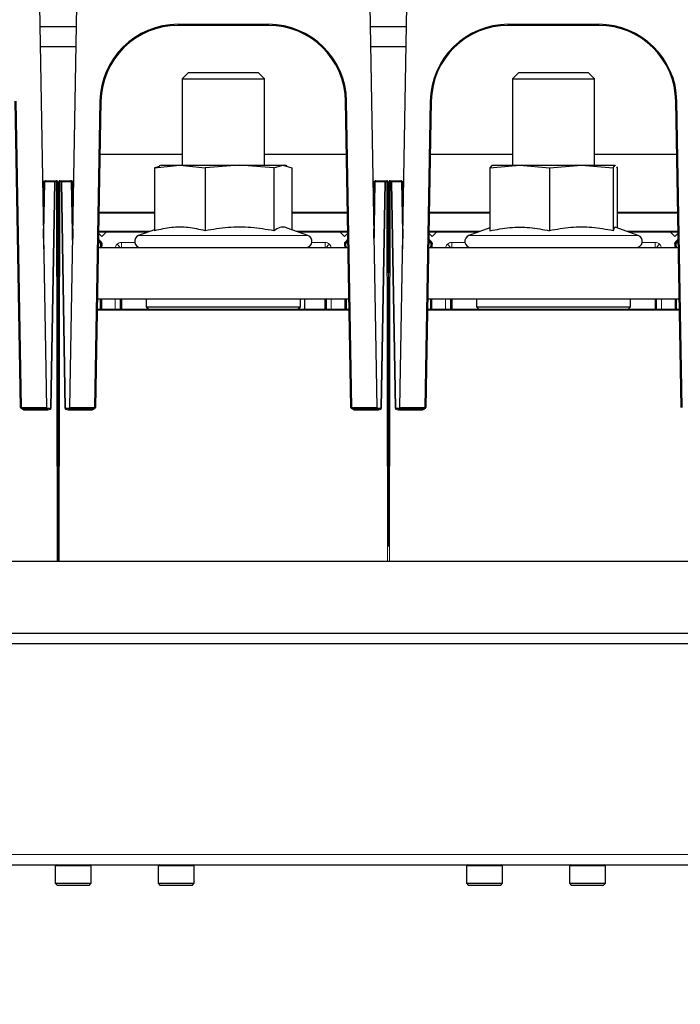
# Paper-space layout 'Blatt5' of a CAD drawing. Header units: millimetres. Extents: x 5 to 418, y 2 to 292.
# Tile 13 of 18: x 247 to 311, y 105 to 201. Entities that reach past the tile are written whole.
import ezdxf

# ---------------------------------------------------------------- set-up
doc = ezdxf.new("R2010")
doc.units = ezdxf.units.MM
doc.layers.add('SLD-0', color=7, linetype='Continuous')
doc.styles.add('SLDTEXTSTYLE0', font='TXT', dxfattribs={"width": 0.605})
doc.dimstyles.new('SLDDIMSTYLE3', dxfattribs={"dimtxt": 3.5, "dimasz": 3.302, "dimexe": 0, "dimexo": 0.0625, "dimgap": 0.875, "dimtad": 1, "dimlfac": 2, "dimrnd": 1e-09, "dimzin": 12, "dimdsep": 46, "dimtxsty": 'SLDTEXTSTYLE0', "dimsah": 1, "dimcen": 0.09, "dimadec": 0, "dimazin": 3, "dimtfac": 1, "dimtmove": 0, "dimatfit": 0, "dimfxl": 1, "dimfrac": 2, "dimtolj": 1, "dimtzin": 12, "dimarcsym": 0})
doc.dimstyles.new('SLDDIMSTYLE4', dxfattribs={"dimtxt": 3.5, "dimasz": 3.302, "dimexe": 0, "dimexo": 0.0625, "dimgap": 0.875, "dimtad": 1, "dimlfac": 2, "dimrnd": 1e-09, "dimzin": 12, "dimdsep": 46, "dimtxsty": 'SLDTEXTSTYLE0', "dimsah": 1, "dimcen": 0.09, "dimadec": 0, "dimazin": 3, "dimtfac": 1, "dimtofl": 0, "dimtmove": 0, "dimatfit": 3, "dimfxl": 1, "dimfrac": 2, "dimtolj": 1, "dimtzin": 12, "dimarcsym": 0})

# ---------------------------------------------------------------- blocks, each defined once
blk = doc.blocks.new('_D_29')
at = {"layer": 'SLD-0', "color": 7}
for p, q in [((75.755, 257.13), (75.755, 266.85)), ((358.755, 163.88), (358.755, 266.85)), ((75.755, 265.85), (358.755, 265.85)), ((75.755, 163.88), (75.755, 254.13))]:
    blk.add_line(p, q, dxfattribs=at)
for points in [[(75.755, 265.85), (79.057, 265.342), (79.057, 266.358)], [(358.755, 265.85), (355.453, 266.358), (355.453, 265.342)]]:
    blk.add_solid(points, dxfattribs=at)
at = {"layer": 'SLD-0', "color": 7, "insert": (213.244, 270.362), "char_height": 3.5, "attachment_point": 1, "style": 'SLDTEXTSTYLE0'}
blk.add_mtext('566', dxfattribs=at)
blk = doc.blocks.new('_D_32')
at = {"layer": 'SLD-0', "color": 7}
for p, q in [((224.755, 123.63), (224.755, 96.38)), ((232.255, 123.63), (232.255, 96.38)), ((224.755, 97.38), (218.405, 97.38)), ((224.755, 97.38), (232.255, 97.38)), ((232.255, 97.38), (253.957, 97.38))]:
    blk.add_line(p, q, dxfattribs=at)
for points in [[(224.755, 97.38), (221.453, 97.888), (221.453, 96.872)], [(232.255, 97.38), (235.557, 96.872), (235.557, 97.888)]]:
    blk.add_solid(points, dxfattribs=at)
at = {"layer": 'SLD-0', "color": 7, "char_height": 3.5, "attachment_point": 1, "style": 'SLDTEXTSTYLE0'}
for s, insert in [('D=', (237.227, 101.901)), ('%%c', (243.507, 101.892)), ('15', (248.61, 101.901))]:
    blk.add_mtext(s, dxfattribs=dict(at, insert=insert))

psp = doc.layouts.new('Blatt5')

# ---------------------------------------------------------------- linework, layer by layer
at = {"color": 7, "linetype": 'Continuous', "lineweight": 25}
for p, q in [((248.9565, 201.8817), (249.6382, 162.8282)), ((251.9055, 162.8282), (252.5872, 201.8817)), ((281.0906, 201.8817), (281.7723, 162.8282)), ((284.0297, 162.8282), (284.7114, 201.8817)), ((248.9914, 199.88), (252.5523, 199.88)), ((271.2361, 199.98), (262.4417, 199.98)), ((281.1256, 199.88), (284.6764, 199.88)), ((303.3603, 199.98), (294.5658, 199.98)), ((252.5173, 197.88), (249.0263, 197.88)), ((284.6415, 197.88), (281.1605, 197.88)), ((263.4532, 195.38), (262.8389, 194.7657)), ((263.4532, 195.38), (270.2247, 195.38)), ((270.8389, 194.7657), (270.2247, 195.38)), ((295.5773, 195.38), (294.9631, 194.7657)), ((295.5773, 195.38), (302.3488, 195.38)), ((302.9631, 194.7657), (302.3488, 195.38)), ((262.8389, 194.7657), (262.8389, 186.38)), ((262.8389, 194.7657), (270.8389, 194.7657)), ((270.8389, 186.38), (270.8389, 194.7657)), ((294.9631, 194.7657), (294.9631, 186.38)), ((294.9631, 194.7657), (302.9631, 194.7657)), ((302.9631, 186.38), (302.9631, 194.7657)), ((247.1207, 162.8282), (246.6008, 192.6109)), ((254.9428, 192.6109), (254.423, 162.8282)), ((279.2549, 162.8282), (278.735, 192.6109)), ((287.067, 192.6109), (286.5471, 162.8282)), ((311.379, 162.8282), (310.8591, 192.6109)), ((260.1562, 186.1313), (262.6184, 186.38)), ((260.6359, 186.267), (260.1562, 186.1313)), ((260.1562, 186.1313), (260.1562, 180.0177)), ((260.8389, 186.38), (260.6212, 186.3217)), ((260.8389, 186.38), (262.6184, 186.38)), ((262.6184, 186.38), (265.0806, 186.1313)), ((262.6184, 186.38), (268.422, 186.38)), ((268.422, 186.38), (265.0806, 186.1313)), ((265.0806, 186.1313), (265.0806, 180.0177)), ((271.7633, 186.1313), (268.422, 186.38)), ((268.422, 186.38), (272.6425, 186.38)), ((271.7633, 186.1313), (272.6425, 186.38)), ((271.7633, 186.1313), (271.7633, 180.0177)), ((272.6425, 186.38), (273.5216, 186.1313)), ((272.6425, 186.38), (272.8389, 186.38)), ((273.0566, 186.3217), (272.8389, 186.38)), ((273.5216, 186.1313), (273.5216, 180.107)), ((292.7814, 186.1313), (295.6814, 186.38)), ((292.954, 186.3563), (292.7814, 186.1313)), ((292.7814, 186.1313), (292.7814, 180.0177)), ((292.9631, 186.38), (295.6814, 186.38)), ((295.6814, 186.38), (301.6723, 186.38)), ((295.6814, 186.38), (298.5814, 186.1313)), ((298.5814, 186.1313), (301.6723, 186.38)), ((298.5814, 186.1313), (298.5814, 180.0177)), ((301.6723, 186.38), (304.7631, 186.1313)), ((301.6723, 186.38), (304.954, 186.38)), ((304.7631, 186.1313), (304.954, 186.38)), ((304.7631, 186.1313), (304.7631, 180.0177)), ((304.954, 186.38), (304.9721, 186.3563)), ((304.954, 186.38), (304.9631, 186.38)), ((305.0786, 186.2175), (305.1448, 186.1313)), ((305.1448, 186.1313), (305.1448, 180.2894)), ((249.2532, 184.88), (249.3234, 184.88)), ((249.3234, 184.88), (249.2883, 182.8704)), ((249.3512, 179.2687), (249.4474, 184.7817)), ((249.5474, 184.88), (250.4839, 184.88)), ((250.4839, 184.88), (250.6049, 184.88)), ((250.7049, 184.7802), (250.7693, 147.88)), ((250.7743, 147.88), (250.8387, 184.7802)), ((250.9387, 184.88), (251.0597, 184.88)), ((251.0597, 184.88), (251.9963, 184.88)), ((252.0963, 184.7817), (252.1925, 179.2687)), ((252.2554, 182.8704), (252.2203, 184.88)), ((252.2203, 184.88), (252.2904, 184.88)), ((281.3874, 184.88), (281.4575, 184.88)), ((281.4575, 184.88), (281.4225, 182.8704)), ((281.4853, 179.2687), (281.5816, 184.7817)), ((281.6816, 184.88), (282.6181, 184.88)), ((282.6181, 184.88), (282.7391, 184.88)), ((282.8391, 184.7802), (282.901, 149.3124)), ((282.901, 149.3124), (282.9629, 184.7802)), ((283.0629, 184.88), (283.1839, 184.88)), ((283.1839, 184.88), (284.1204, 184.88)), ((284.2204, 184.7817), (284.3166, 179.2687)), ((284.3795, 182.8704), (284.3444, 184.88)), ((284.3444, 184.88), (284.4146, 184.88)), ((249.436, 184.13), (249.3103, 184.13)), ((250.8376, 184.13), (250.7061, 184.13)), ((252.2334, 184.13), (252.1076, 184.13)), ((281.5702, 184.13), (281.4445, 184.13)), ((282.9618, 184.13), (282.8402, 184.13)), ((284.3575, 184.13), (284.2318, 184.13)), ((250.7075, 183.33), (250.8362, 183.33)), ((250.7078, 183.1236), (250.7718, 183.0466)), ((282.8411, 183.6224), (282.9609, 183.6224)), ((282.8416, 183.33), (282.9604, 183.33)), ((249.2969, 182.38), (249.3072, 182.38)), ((252.2468, 182.38), (252.2364, 182.38)), ((281.431, 182.38), (281.4414, 182.38)), ((284.3709, 182.38), (284.3606, 182.38)), ((260.1562, 181.73), (254.7529, 181.73)), ((278.9249, 181.73), (273.5216, 181.73)), ((292.7814, 181.73), (286.8771, 181.73)), ((311.0491, 181.73), (305.1448, 181.73)), ((260.1562, 180.107), (258.6087, 179.5438)), ((275.0691, 179.5438), (273.0483, 180.2793)), ((292.7814, 180.2894), (290.7329, 179.5438)), ((307.1933, 179.5438), (304.9577, 180.3575)), ((254.707, 179.0977), (254.9089, 178.8957)), ((255.0443, 179.4674), (254.7191, 179.7927)), ((259.5324, 179.88), (254.7206, 179.88)), ((255.4569, 179.88), (255.0443, 179.4674)), ((278.9572, 179.88), (274.1455, 179.88)), ((278.6335, 179.4674), (278.2209, 179.88)), ((278.9587, 179.7927), (278.6335, 179.4674)), ((278.7689, 178.8957), (278.9709, 179.0977)), ((286.8311, 179.0977), (287.0331, 178.8957)), ((287.1685, 179.4674), (286.8432, 179.7927)), ((291.6565, 179.88), (286.8448, 179.88)), ((287.581, 179.88), (287.1685, 179.4674)), ((311.0814, 179.88), (306.2696, 179.88)), ((310.7576, 179.4674), (310.3451, 179.88)), ((311.0829, 179.7927), (310.7576, 179.4674)), ((310.893, 178.8957), (311.095, 179.0977)), ((254.6944, 178.38), (266.206, 178.38)), ((266.206, 178.38), (267.4719, 178.38)), ((267.4719, 178.38), (278.9834, 178.38)), ((286.8186, 178.38), (298.3301, 178.38)), ((298.3301, 178.38), (299.596, 178.38)), ((299.596, 178.38), (311.1076, 178.38)), ((254.6072, 173.38), (279.0707, 173.38)), ((254.9389, 173.38), (254.9389, 172.38)), ((256.8389, 172.38), (256.8389, 173.38)), ((256.9327, 173.38), (256.9327, 172.38)), ((259.3389, 173.38), (259.3389, 172.63)), ((274.3389, 172.63), (274.3389, 173.38)), ((274.7548, 173.38), (274.7548, 172.38)), ((276.7451, 172.38), (276.7451, 173.38)), ((276.8389, 173.38), (276.8389, 172.38)), ((278.7389, 172.38), (278.7389, 173.38)), ((286.7313, 173.38), (311.1948, 173.38)), ((287.0631, 173.38), (287.0631, 172.38)), ((288.9631, 172.38), (288.9631, 173.38)), ((289.0569, 173.38), (289.0569, 172.38)), ((291.4631, 173.38), (291.4631, 172.63)), ((306.4631, 172.63), (306.4631, 173.38)), ((308.8693, 172.38), (308.8693, 173.38)), ((308.9631, 173.38), (308.9631, 172.38)), ((310.8631, 172.38), (310.8631, 173.38)), ((254.5897, 172.38), (279.0881, 172.38)), ((259.3389, 172.63), (259.5889, 172.38)), ((259.3389, 172.63), (274.3389, 172.63)), ((274.0889, 172.38), (274.3389, 172.63)), ((286.7139, 172.38), (311.2123, 172.38)), ((291.4631, 172.63), (291.7131, 172.38)), ((291.4631, 172.63), (306.4631, 172.63)), ((306.2131, 172.38), (306.4631, 172.63)), ((282.9304, 166.18), (282.8715, 166.18)), ((249.6399, 162.73), (247.2207, 162.73)), ((249.6382, 162.8282), (249.6399, 162.73)), ((251.9038, 162.73), (251.9055, 162.8282)), ((254.323, 162.73), (251.9038, 162.73)), ((253.1967, 162.73), (253.1958, 162.68)), ((281.774, 162.73), (279.3548, 162.73)), ((281.7723, 162.8282), (281.774, 162.73)), ((282.8764, 163.38), (282.9255, 163.38)), ((284.028, 162.73), (284.0297, 162.8282)), ((286.4471, 162.73), (284.028, 162.73)), ((285.3208, 162.73), (285.3199, 162.68)), ((247.453, 162.68), (249.7892, 162.68)), ((251.7545, 162.68), (254.0906, 162.68)), ((279.5872, 162.68), (281.9233, 162.68)), ((283.8787, 162.68), (286.2148, 162.68)), ((218.1048, 147.88), (316.6048, 147.88)), ((90.0048, 140.88), (344.5048, 140.88)), ((90.0048, 139.88), (344.5048, 139.88)), ((233.2548, 118.38), (335.2548, 118.38)), ((250.5048, 118.38), (250.5048, 118.28)), ((250.5048, 118.28), (250.5048, 116.58)), ((254.0048, 118.28), (254.0048, 118.38)), ((254.0048, 116.58), (254.0048, 118.28)), ((260.5048, 118.38), (260.5048, 118.28)), ((260.5048, 118.28), (260.5048, 116.58)), ((264.0048, 118.28), (264.0048, 118.38)), ((264.0048, 116.58), (264.0048, 118.28)), ((290.5048, 118.38), (290.5048, 118.28)), ((290.5048, 118.28), (290.5048, 116.58)), ((294.0048, 118.28), (294.0048, 118.38)), ((294.0048, 116.58), (294.0048, 118.28)), ((300.5048, 118.38), (300.5048, 118.28)), ((300.5048, 118.28), (300.5048, 116.58)), ((304.0048, 118.28), (304.0048, 118.38)), ((304.0048, 116.58), (304.0048, 118.28)), ((250.5048, 116.58), (250.7048, 116.38)), ((250.5048, 116.58), (253.7198, 116.58)), ((253.5524, 116.38), (250.7048, 116.38)), ((253.8048, 116.38), (253.5524, 116.38)), ((253.7198, 116.58), (254.0048, 116.58)), ((253.8048, 116.38), (254.0048, 116.58)), ((260.5048, 116.58), (260.7048, 116.38)), ((260.5048, 116.58), (263.7198, 116.58)), ((263.5524, 116.38), (260.7048, 116.38)), ((263.8048, 116.38), (263.5524, 116.38)), ((263.7198, 116.58), (264.0048, 116.58)), ((263.8048, 116.38), (264.0048, 116.58)), ((290.5048, 116.58), (290.7048, 116.38)), ((290.5048, 116.58), (293.7198, 116.58)), ((293.5524, 116.38), (290.7048, 116.38)), ((293.8048, 116.38), (293.5524, 116.38)), ((293.7198, 116.58), (294.0048, 116.58)), ((293.8048, 116.38), (294.0048, 116.58)), ((300.5048, 116.58), (300.7048, 116.38)), ((300.5048, 116.58), (303.7198, 116.58)), ((303.5524, 116.38), (300.7048, 116.38)), ((303.8048, 116.38), (303.5524, 116.38)), ((303.7198, 116.58), (304.0048, 116.58)), ((303.8048, 116.38), (304.0048, 116.58))]:
    psp.add_line(p, q, dxfattribs=at)
at = {"color": 7, "linetype": 'Continuous', "lineweight": 18}
for p, q in [((262.4417, 200.0782), (271.2361, 200.0782)), ((262.4417, 199.98), (262.4417, 200.0782)), ((271.2361, 199.98), (271.2361, 200.0782)), ((294.5658, 200.0782), (303.3603, 200.0782)), ((294.5658, 199.98), (294.5658, 200.0782)), ((303.3603, 199.98), (303.3603, 200.0782)), ((246.7008, 192.6109), (247.2207, 162.8282)), ((254.323, 162.8282), (254.8428, 192.6109)), ((278.835, 192.6109), (279.3548, 162.8282)), ((286.4471, 162.8282), (286.967, 192.6109)), ((310.9591, 192.6109), (311.479, 162.8282)), ((262.8389, 187.4123), (254.8521, 187.4123)), ((254.8528, 187.4559), (262.8389, 187.4559)), ((270.8389, 187.4559), (278.825, 187.4559)), ((278.8257, 187.4123), (270.8389, 187.4123)), ((294.9631, 187.4123), (286.9762, 187.4123)), ((286.977, 187.4559), (294.9631, 187.4559)), ((302.9631, 187.4559), (310.9491, 187.4559)), ((310.9499, 187.4123), (302.9631, 187.4123)), ((249.4831, 184.7812), (249.369, 178.2454)), ((250.4197, 184.7812), (249.4831, 184.7812)), ((250.0356, 162.7787), (250.4197, 184.7812)), ((250.4839, 184.7802), (250.0999, 162.7776)), ((250.4839, 184.7802), (250.4839, 184.88)), ((250.6049, 184.7802), (250.4839, 184.7802)), ((250.6049, 184.7802), (250.6049, 184.88)), ((250.6693, 147.88), (250.6049, 184.7802)), ((250.9387, 184.7802), (250.8743, 147.88)), ((250.9387, 184.88), (250.9387, 184.7802)), ((251.0597, 184.7802), (250.9387, 184.7802)), ((251.0597, 184.7802), (251.0597, 184.88)), ((251.4438, 162.7776), (251.0597, 184.7802)), ((251.124, 184.7812), (251.5081, 162.7787)), ((252.0605, 184.7812), (251.124, 184.7812)), ((252.1746, 178.2454), (252.0605, 184.7812)), ((281.6173, 184.7812), (281.5032, 178.2454)), ((282.5538, 184.7812), (281.6173, 184.7812)), ((282.1698, 162.7787), (282.5538, 184.7812)), ((282.6181, 184.7802), (282.234, 162.7776)), ((282.6181, 184.7802), (282.6181, 184.88)), ((282.7391, 184.7802), (282.6181, 184.7802)), ((282.7391, 184.7802), (282.7391, 184.88)), ((282.8035, 147.88), (282.7391, 184.7802)), ((283.0629, 184.7802), (282.9985, 147.88)), ((283.0629, 184.88), (283.0629, 184.7802)), ((283.1839, 184.7802), (283.0629, 184.7802)), ((283.1839, 184.7802), (283.1839, 184.88)), ((283.5679, 162.7776), (283.1839, 184.7802)), ((283.2482, 184.7812), (283.6322, 162.7787)), ((284.1847, 184.7812), (283.2482, 184.7812)), ((284.2988, 178.2454), (284.1847, 184.7812)), ((249.2686, 183.9978), (249.4314, 183.8625)), ((252.1123, 183.8625), (252.275, 183.9978)), ((281.4028, 183.9978), (281.5655, 183.8625)), ((284.2365, 183.8625), (284.3604, 183.9655)), ((249.354, 183.2764), (249.2802, 183.337)), ((252.1872, 183.2744), (252.2635, 183.337)), ((281.4882, 183.2764), (281.4143, 183.337)), ((284.3113, 183.2744), (284.3877, 183.337)), ((250.7091, 182.381), (250.8348, 182.5336)), ((282.843, 182.5336), (282.9587, 182.3931)), ((250.7109, 181.3721), (250.8332, 181.6009)), ((254.7546, 181.8282), (260.1562, 181.8282)), ((273.5216, 181.8282), (278.9232, 181.8282)), ((282.957, 181.3908), (282.8446, 181.6009)), ((286.8788, 181.8282), (292.7814, 181.8282)), ((305.1448, 181.8282), (311.0474, 181.8282)), ((254.7223, 179.9782), (259.8023, 179.9782)), ((273.8755, 179.9782), (278.9555, 179.9782)), ((286.8465, 179.9782), (291.9265, 179.9782)), ((305.9997, 179.9782), (311.0797, 179.9782)), ((254.8559, 178.8427), (254.7051, 178.9935)), ((254.7088, 179.202), (254.962, 178.9488)), ((258.6087, 179.5438), (275.0691, 179.5438)), ((278.7159, 178.9488), (278.969, 179.202)), ((278.9727, 178.9935), (278.8219, 178.8427)), ((286.9801, 178.8427), (286.8293, 178.9935)), ((286.8329, 179.202), (287.0861, 178.9488)), ((290.7329, 179.5438), (294.4616, 179.5438)), ((294.4616, 179.5438), (307.1933, 179.5438)), ((310.84, 178.9488), (311.0932, 179.202)), ((311.0968, 178.9935), (310.9461, 178.8427)), ((254.8559, 178.8427), (254.9089, 178.8957)), ((254.9038, 178.6848), (254.8738, 178.38)), ((254.9038, 178.6848), (254.9773, 178.6702)), ((254.962, 178.9488), (254.9089, 178.8957)), ((255.0509, 178.6556), (254.9773, 178.6702)), ((255.0509, 178.6556), (255.0238, 178.38)), ((256.9389, 178.8831), (258.2218, 178.8831)), ((256.9389, 178.8831), (256.9389, 178.3831)), ((256.9389, 178.3831), (256.9389, 178.38)), ((256.9389, 178.3831), (258.7531, 178.3831)), ((274.9248, 178.3831), (276.7389, 178.3831)), ((275.456, 178.8831), (276.7389, 178.8831)), ((276.7389, 178.8831), (276.7389, 178.3831)), ((276.7389, 178.38), (276.7389, 178.3831)), ((278.6269, 178.6556), (278.7005, 178.6702)), ((278.6541, 178.38), (278.6269, 178.6556)), ((278.774, 178.6848), (278.7005, 178.6702)), ((278.7159, 178.9488), (278.7689, 178.8957)), ((278.8219, 178.8427), (278.7689, 178.8957)), ((278.774, 178.6848), (278.8041, 178.38)), ((286.9801, 178.8427), (287.0331, 178.8957)), ((287.0279, 178.6848), (286.9979, 178.38)), ((287.0279, 178.6848), (287.1015, 178.6702)), ((287.0861, 178.9488), (287.0331, 178.8957)), ((287.1751, 178.6556), (287.1015, 178.6702)), ((287.1751, 178.6556), (287.1479, 178.38)), ((289.0631, 178.8831), (290.3459, 178.8831)), ((289.0631, 178.8831), (289.0631, 178.3831)), ((289.0631, 178.3831), (289.0631, 178.38)), ((289.0631, 178.3831), (290.8772, 178.3831)), ((307.0489, 178.3831), (308.8631, 178.3831)), ((307.5802, 178.8831), (308.8631, 178.8831)), ((308.8631, 178.8831), (308.8631, 178.3831)), ((308.8631, 178.38), (308.8631, 178.3831)), ((310.7511, 178.6556), (310.8246, 178.6702)), ((310.7782, 178.38), (310.7511, 178.6556)), ((310.8982, 178.6848), (310.8246, 178.6702)), ((310.84, 178.9488), (310.893, 178.8957)), ((310.9461, 178.8427), (310.893, 178.8957)), ((310.8982, 178.6848), (310.9282, 178.38)), ((254.8639, 172.38), (254.8639, 173.38)), ((255.0139, 173.38), (255.0139, 172.38)), ((256.3389, 172.38), (256.3389, 173.38)), ((277.3389, 173.38), (277.3389, 172.38)), ((278.6639, 172.38), (278.6639, 173.38)), ((278.8139, 173.38), (278.8139, 172.38)), ((286.9881, 172.38), (286.9881, 173.38)), ((287.1381, 173.38), (287.1381, 172.38)), ((288.4631, 172.38), (288.4631, 173.38)), ((309.4631, 173.38), (309.4631, 172.38)), ((310.7881, 172.38), (310.7881, 173.38)), ((310.9381, 173.38), (310.9381, 172.38)), ((279.0899, 172.2802), (254.588, 172.2802)), ((311.214, 172.2802), (286.7121, 172.2802)), ((250.8108, 168.7942), (250.7326, 168.9407)), ((282.9352, 168.9219), (282.867, 168.7942)), ((250.8092, 167.8473), (250.7343, 167.9378)), ((282.9335, 167.9257), (282.8686, 167.8473)), ((247.2207, 162.8282), (249.6382, 162.8282)), ((247.2207, 162.73), (247.2207, 162.8282)), ((249.639, 162.7787), (250.0356, 162.7787)), ((250.8014, 163.38), (250.7423, 163.38)), ((251.5081, 162.7787), (251.9047, 162.7787)), ((251.9055, 162.8282), (254.323, 162.8282)), ((252.9458, 162.68), (252.9467, 162.73)), ((253.4466, 162.73), (253.4457, 162.68)), ((254.323, 162.8282), (254.323, 162.73)), ((279.3548, 162.8282), (281.7723, 162.8282)), ((279.3548, 162.73), (279.3548, 162.8282)), ((281.7732, 162.7787), (282.1698, 162.7787)), ((283.6322, 162.7787), (284.0288, 162.7787)), ((284.0297, 162.8282), (286.4471, 162.8282)), ((285.07, 162.68), (285.0708, 162.73)), ((285.5708, 162.73), (285.5699, 162.68)), ((286.4471, 162.8282), (286.4471, 162.73)), ((247.453, 162.68), (247.453, 162.5802)), ((249.7892, 162.5802), (247.453, 162.5802)), ((249.7892, 162.68), (249.7892, 162.5802)), ((251.7545, 162.68), (251.7545, 162.5802)), ((254.0906, 162.5802), (251.7545, 162.5802)), ((254.0906, 162.68), (254.0906, 162.5802)), ((279.5872, 162.68), (279.5872, 162.5802)), ((281.9233, 162.5802), (279.5872, 162.5802)), ((281.9233, 162.68), (281.9233, 162.5802)), ((283.8787, 162.68), (283.8787, 162.5802)), ((286.2148, 162.5802), (283.8787, 162.5802)), ((286.2148, 162.68), (286.2148, 162.5802)), ((233.2548, 119.38), (334.5053, 119.38)), ((253.7198, 118.28), (250.5048, 118.28)), ((254.0048, 118.28), (253.7198, 118.28)), ((263.7198, 118.28), (260.5048, 118.28)), ((264.0048, 118.28), (263.7198, 118.28)), ((293.7198, 118.28), (290.5048, 118.28)), ((294.0048, 118.28), (293.7198, 118.28)), ((303.7198, 118.28), (300.5048, 118.28)), ((304.0048, 118.28), (303.7198, 118.28))]:
    psp.add_line(p, q, dxfattribs=at)
at = {"color": 7, "linetype": 'Continuous', "lineweight": 18, "flags": 128}
for points in [[(249.5474, 184.88), (249.535, 184.8781), (249.523, 184.8725), (249.5119, 184.8634), (249.5022, 184.8511), (249.4942, 184.8362), (249.4883, 184.8191), (249.4845, 184.8006), (249.4831, 184.7812)], [(250.4197, 184.7812), (250.421, 184.8006), (250.4248, 184.8191), (250.4308, 184.8362), (250.4388, 184.8511), (250.4485, 184.8634), (250.4595, 184.8725), (250.4715, 184.8781), (250.4839, 184.88)], [(251.0597, 184.88), (251.0722, 184.8781), (251.0841, 184.8725), (251.0952, 184.8634), (251.1049, 184.8511), (251.1129, 184.8362), (251.1189, 184.8191), (251.1226, 184.8006), (251.124, 184.7812)], [(252.0605, 184.7812), (252.0592, 184.8006), (252.0554, 184.8191), (252.0494, 184.8362), (252.0414, 184.8511), (252.0317, 184.8634), (252.0207, 184.8725), (252.0087, 184.8781), (251.9963, 184.88)], [(281.6816, 184.88), (281.6691, 184.8781), (281.6571, 184.8725), (281.6461, 184.8634), (281.6364, 184.8511), (281.6284, 184.8362), (281.6224, 184.8191), (281.6187, 184.8006), (281.6173, 184.7812)], [(282.5538, 184.7812), (282.5552, 184.8006), (282.5589, 184.8191), (282.5649, 184.8362), (282.5729, 184.8511), (282.5826, 184.8634), (282.5937, 184.8725), (282.6057, 184.8781), (282.6181, 184.88)], [(283.1839, 184.88), (283.1963, 184.8781), (283.2083, 184.8725), (283.2193, 184.8634), (283.229, 184.8511), (283.237, 184.8362), (283.243, 184.8191), (283.2468, 184.8006), (283.2482, 184.7812)], [(284.1847, 184.7812), (284.1833, 184.8006), (284.1796, 184.8191), (284.1736, 184.8362), (284.1656, 184.8511), (284.1559, 184.8634), (284.1448, 184.8725), (284.1329, 184.8781), (284.1204, 184.88)], [(250.8006, 162.9483), (250.7786, 162.9642), (250.743, 162.9949)]]:
    psp.add_lwpolyline(points, dxfattribs=at)
at = {"color": 7, "linetype": 'Continuous', "lineweight": 25}
for centre, radius, start, end in [((262.4417, 192.4782), 7.6, 90, 179), ((271.2361, 192.4782), 7.6, 1, 90), ((294.5658, 192.4782), 7.6, 90, 179), ((303.3603, 192.4782), 7.6, 1, 90), ((262.4417, 192.48), 7.5, 90, 179), ((271.2361, 192.48), 7.5, 1, 90), ((294.5658, 192.48), 7.5, 90, 179), ((303.3603, 192.48), 7.5, 1, 90), ((249.5474, 184.78), 0.1, 90, 179), ((250.6049, 184.78), 0.1, 0.1, 90), ((250.9387, 184.78), 0.1, 90, 179.9), ((251.9963, 184.78), 0.1, 1, 90), ((281.6816, 184.78), 0.1, 90, 179), ((282.7391, 184.78), 0.1, 0.1, 90), ((283.0629, 184.78), 0.1, 90, 179.9), ((284.1204, 184.78), 0.1, 1, 90), ((249.3072, 182.48), 0.1, 270, 359), ((252.2364, 182.48), 0.1, 181, 270), ((281.4414, 182.48), 0.1, 270, 359), ((284.3606, 182.48), 0.1, 181, 270), ((258.8139, 178.98), 0.6, 110, 270), ((274.8639, 178.98), 0.6, 270, 70), ((290.9381, 178.98), 0.6, 110, 270), ((306.9881, 178.98), 0.6, 270, 70), ((254.7322, 178.719), 0.25, 348.748989, 45), ((256.9389, 178.28), 2, 168.748989, 177.134016), ((278.9457, 178.719), 0.25, 135, 191.251011), ((276.7389, 178.28), 2, 2.865984, 11.251011), ((286.8563, 178.719), 0.25, 348.748989, 45), ((289.0631, 178.28), 2, 168.748989, 177.134016), ((311.0698, 178.719), 0.25, 135, 191.251011), ((308.8631, 178.28), 2, 2.865984, 11.251011), ((247.2207, 162.83), 0.1, 181, 270), ((247.453, 162.78), 0.1, 210, 270), ((248.9634, 162.78), 0.1, 270, 330), ((250.843, 162.98), 0.1, 180.1, 244.881498), ((252.5803, 162.78), 0.1, 210, 270), ((254.0906, 162.78), 0.1, 270, 330), ((254.323, 162.83), 0.1, 270, 359), ((279.3548, 162.83), 0.1, 181, 270), ((279.5872, 162.78), 0.1, 210, 270), ((281.0975, 162.78), 0.1, 270, 330), ((282.9771, 162.98), 0.1, 180.1, 238.372297), ((284.7045, 162.78), 0.1, 210, 270), ((286.2148, 162.78), 0.1, 270, 330), ((286.4471, 162.83), 0.1, 270, 359), ((250.6048, 118.28), 0.1, 90, 180), ((253.9048, 118.28), 0.1, 0, 90), ((260.6048, 118.28), 0.1, 90, 180), ((263.9048, 118.28), 0.1, 0, 90), ((290.6048, 118.28), 0.1, 90, 180), ((293.9048, 118.28), 0.1, 0, 90), ((300.6048, 118.28), 0.1, 90, 180), ((303.9048, 118.28), 0.1, 0, 90)]:
    psp.add_arc(centre, radius, start, end, dxfattribs=at)
at = {"color": 7, "linetype": 'Continuous', "lineweight": 18}
for centre, radius, start, end in [((254.8928, 194.0436), 1.4336, 268.001617, 271.998383), ((278.785, 194.0436), 1.4336, 268.001617, 271.998383), ((287.017, 194.0436), 1.4336, 268.001617, 271.998383), ((310.9091, 194.0436), 1.4336, 268.001617, 271.998383), ((249.4198, 181.4681), 3.3138, 88.905628, 89.523223), ((249.683, 139.0718), 45.7154, 88.996115, 89.076675), ((250.6549, 170.4562), 14.3241, 89.800002, 90.199998), ((250.8887, 170.4562), 14.3241, 89.800002, 90.199998), ((251.8607, 139.0718), 45.7154, 90.923325, 91.003885), ((252.1238, 181.4681), 3.3138, 90.476777, 91.094372), ((281.554, 181.4681), 3.3138, 88.905628, 89.523223), ((281.8172, 139.0718), 45.7154, 88.996115, 89.076675), ((282.7891, 170.4562), 14.3241, 89.800002, 90.199998), ((283.0129, 170.4562), 14.3241, 89.800002, 90.199998), ((283.9848, 139.0718), 45.7154, 90.923325, 91.003885), ((284.248, 181.4681), 3.3138, 90.476777, 91.094372), ((247.1707, 164.261), 1.4336, 268.001617, 271.998383), ((247.453, 162.7802), 0.2, 194.529158, 270), ((249.0247, 162.7472), 0.068, 278.534033, 345.330365), ((249.2989, 117.0693), 45.7154, 88.996115, 89.076675), ((252.2447, 117.0693), 45.7154, 90.923325, 91.003885), ((252.5189, 162.7472), 0.068, 194.669635, 261.465967), ((254.0906, 162.7802), 0.2, 270, 345.470842), ((254.373, 164.261), 1.4336, 268.001617, 271.998383), ((279.3048, 164.261), 1.4336, 268.001617, 271.998383), ((279.5872, 162.7802), 0.2, 194.529158, 270), ((281.1589, 162.7472), 0.068, 278.534033, 345.330365), ((281.4331, 117.0693), 45.7154, 88.996115, 89.076675), ((284.3689, 117.0693), 45.7154, 90.923325, 91.003885), ((284.6431, 162.7472), 0.068, 194.669635, 261.465967), ((286.2148, 162.7802), 0.2, 270, 345.470842), ((286.4971, 164.261), 1.4336, 268.001617, 271.998383)]:
    psp.add_arc(centre, radius, start, end, dxfattribs=at)
at = {"color": 7, "linetype": 'Continuous', "lineweight": 25}
for centre, major_axis, ratio, start_param, end_param in [((245.2049, 178.4796), (5.994, 3.9955), 0.9995052, 0.0992338, 0.113543), ((256.3388, 178.4796), (-5.994, 3.9955), 0.9995052, 6.1696423, 6.1976042), ((277.3391, 178.4796), (5.994, 3.9955), 0.9995052, 0.0877998, 0.113543), ((256.3388, 171.7798), (-5.0947, -5.0947), 0.999315, 6.177513, 6.1933703), ((277.3391, 171.7798), (-5.0947, 5.0947), 0.999315, 3.2314077, 3.2450535)]:
    psp.add_ellipse(centre, major_axis=major_axis, ratio=ratio, start_param=start_param, end_param=end_param, dxfattribs=at)
at = {"color": 7, "linetype": 'Continuous', "lineweight": 18}
for centre, major_axis, ratio, start_param, end_param in [((249.7887, 162.78), (0.2469, -0.0002), 0.4050314, 4.7144048, 6.2726457), ((249.7887, 162.7802), (0.3112, -0.0005), 0.6427384, 4.7146672, 6.2729081), ((250.9933, 162.78), (0.25, -0.0002), 0.0012092, 2.452706, 3.1415956), ((251.7549, 162.7802), (0.3112, 0.0005), 0.6427384, 3.1518699, 4.7101107), ((251.7549, 162.78), (0.2469, 0.0002), 0.4050314, 3.1521323, 4.7103731), ((281.9229, 162.78), (0.2469, -0.0002), 0.4050314, 4.7144048, 6.2726457), ((281.9229, 162.7802), (0.3112, -0.0005), 0.6427384, 4.7146672, 6.2729081), ((283.1275, 162.78), (0.25, -0.0002), 0.0012092, 2.5182884, 3.1415956), ((283.8791, 162.7802), (0.3112, 0.0005), 0.6427384, 3.1518699, 4.7101107), ((283.8791, 162.78), (0.2469, 0.0002), 0.4050314, 3.1521323, 4.7103731)]:
    psp.add_ellipse(centre, major_axis=major_axis, ratio=ratio, start_param=start_param, end_param=end_param, dxfattribs=at)
at = {"color": 7, "linetype": 'Continuous', "lineweight": 25}
for points, knots in [([(265.0806, 180.0177), (264.535, 180.1369), (263.4482, 180.3743), (261.7887, 180.3743), (260.7019, 180.1369), (260.1562, 180.0177)], [0, 0, 0, 0, 0.3342371, 0.6657471, 1, 1, 1, 1]), ([(271.7633, 180.0177), (271.0217, 180.137), (269.5453, 180.3747), (267.2932, 180.374), (265.8195, 180.1367), (265.0806, 180.0177)], [0, 0, 0, 0, 0.33475039, 0.66646989, 1, 1, 1, 1]), ([(273.0418, 180.2614), (273.0064, 180.2806), (272.7775, 180.4046), (272.3459, 180.3627), (271.9581, 180.133), (271.7633, 180.0177)], [0, 0, 0, 0, 0.083446, 0.5398349, 1, 1, 1, 1]), ([(292.7814, 180.0177), (293.425, 180.137), (294.7065, 180.3746), (296.6611, 180.3739), (297.9402, 180.1366), (298.5814, 180.0177)], [0, 0, 0, 0, 0.3347506, 0.6664697, 1, 1, 1, 1]), ([(304.7631, 180.0177), (304.0782, 180.1369), (302.7139, 180.3743), (300.6307, 180.3743), (299.2664, 180.1369), (298.5814, 180.0177)], [0, 0, 0, 0, 0.33423715, 0.66574709, 1, 1, 1, 1]), ([(304.9722, 180.3154), (304.9449, 180.3278), (304.8748, 180.3595), (304.8055, 180.1472), (304.7631, 180.0177)], [0, 0, 0, 0, 0.38961217, 1, 1, 1, 1])]:
    psp.add_open_spline(points, degree=3, knots=knots, dxfattribs=at)
at = {"color": 7, "linetype": 'Continuous', "lineweight": 18}
for points, knots in [([(254.8559, 178.8427), (254.8653, 178.8318), (254.8841, 178.8101), (254.901, 178.7703), (254.9093, 178.7277), (254.9056, 178.6992), (254.9038, 178.6848)], [0, 0, 0, 0, 0.2506464, 0.4999547, 0.7478172, 1, 1, 1, 1]), ([(254.962, 178.9488), (254.9795, 178.9286), (255.0144, 178.8883), (255.0458, 178.8143), (255.0611, 178.7352), (255.0543, 178.6823), (255.0509, 178.6556)], [0, 0, 0, 0, 0.25064638, 0.49995467, 0.74781715, 1, 1, 1, 1]), ([(256.3581, 178.38), (256.3641, 178.4248), (256.3805, 178.5479), (256.4599, 178.6528), (256.5161, 178.7087), (256.5168, 178.7095)], [0, 0, 0, 0, 0.36145972, 0.99146077, 1, 1, 1, 1]), ([(256.5168, 178.7095), (256.5781, 178.7589), (256.7015, 178.8586), (256.8594, 178.8748), (256.9389, 178.8831)], [0, 0, 0, 0, 0.4961818, 1, 1, 1, 1]), ([(256.5168, 178.7095), (256.5665, 178.6593), (256.6698, 178.5549), (256.7875, 178.436), (256.8564, 178.3664), (256.8646, 178.3581), (256.8686, 178.3541)], [0, 0, 0, 0, 0.27034, 0.562409, 0.7896578, 1, 1, 1, 1]), ([(276.7389, 178.8831), (276.8182, 178.8749), (276.976, 178.8587), (277.0995, 178.7591), (277.161, 178.7095)], [0, 0, 0, 0, 0.5022253, 1, 1, 1, 1]), ([(277.161, 178.7095), (277.1113, 178.6593), (277.008, 178.5549), (276.8903, 178.436), (276.8214, 178.3664), (276.8132, 178.3581), (276.8093, 178.3541)], [0, 0, 0, 0, 0.27034, 0.562409, 0.7896578, 1, 1, 1, 1]), ([(277.161, 178.7095), (277.1618, 178.7087), (277.2178, 178.653), (277.2972, 178.5481), (277.3136, 178.4251), (277.3196, 178.38)], [0, 0, 0, 0, 0.0086503, 0.6365585, 1, 1, 1, 1]), ([(278.6269, 178.6556), (278.6236, 178.6821), (278.6169, 178.735), (278.6319, 178.814), (278.6632, 178.8882), (278.6982, 178.9285), (278.7159, 178.9488)], [0, 0, 0, 0, 0.2506464, 0.4999547, 0.7478172, 1, 1, 1, 1]), ([(278.8219, 178.8427), (278.8124, 178.8318), (278.7936, 178.8101), (278.7767, 178.7701), (278.7686, 178.7276), (278.7722, 178.6991), (278.774, 178.6848)], [0, 0, 0, 0, 0.2521828, 0.5000453, 0.7493536, 1, 1, 1, 1]), ([(286.9801, 178.8427), (286.9895, 178.8318), (287.0083, 178.8101), (287.0252, 178.7703), (287.0334, 178.7277), (287.0298, 178.6992), (287.0279, 178.6848)], [0, 0, 0, 0, 0.2506464, 0.4999547, 0.7478172, 1, 1, 1, 1]), ([(287.0861, 178.9488), (287.1036, 178.9286), (287.1386, 178.8883), (287.1699, 178.8143), (287.1852, 178.7352), (287.1785, 178.6823), (287.1751, 178.6556)], [0, 0, 0, 0, 0.2506464, 0.4999547, 0.7478172, 1, 1, 1, 1]), ([(288.4823, 178.38), (288.4883, 178.4248), (288.5046, 178.5479), (288.584, 178.6528), (288.6402, 178.7087), (288.641, 178.7095)], [0, 0, 0, 0, 0.3614597, 0.9914608, 1, 1, 1, 1]), ([(288.641, 178.7095), (288.7022, 178.7589), (288.8257, 178.8586), (288.9835, 178.8748), (289.0631, 178.8831)], [0, 0, 0, 0, 0.4961818, 1, 1, 1, 1]), ([(288.641, 178.7095), (288.6906, 178.6593), (288.794, 178.5549), (288.9117, 178.436), (288.9805, 178.3664), (288.9888, 178.3581), (288.9927, 178.3541)], [0, 0, 0, 0, 0.27034, 0.562409, 0.7896578, 1, 1, 1, 1]), ([(308.8631, 178.8831), (308.9423, 178.8749), (309.1002, 178.8587), (309.2237, 178.7591), (309.2852, 178.7095)], [0, 0, 0, 0, 0.5022253, 1, 1, 1, 1]), ([(309.2852, 178.7095), (309.2355, 178.6593), (309.1322, 178.5549), (309.0145, 178.436), (308.9456, 178.3664), (308.9374, 178.3581), (308.9334, 178.3541)], [0, 0, 0, 0, 0.27034, 0.562409, 0.7896578, 1, 1, 1, 1]), ([(309.2852, 178.7095), (309.2859, 178.7087), (309.342, 178.653), (309.4213, 178.5481), (309.4378, 178.4251), (309.4438, 178.38)], [0, 0, 0, 0, 0.0086503, 0.6365585, 1, 1, 1, 1]), ([(310.7511, 178.6556), (310.7477, 178.6821), (310.7411, 178.735), (310.7561, 178.814), (310.7873, 178.8882), (310.8223, 178.9285), (310.84, 178.9488)], [0, 0, 0, 0, 0.2506464, 0.4999547, 0.7478172, 1, 1, 1, 1]), ([(310.9461, 178.8427), (310.9366, 178.8318), (310.9177, 178.8101), (310.9009, 178.7701), (310.8928, 178.7276), (310.8964, 178.6991), (310.8982, 178.6848)], [0, 0, 0, 0, 0.2521828, 0.5000453, 0.7493536, 1, 1, 1, 1]), ([(250.7433, 162.7802), (250.7433, 162.7804), (250.7433, 162.7833), (250.744, 162.789), (250.7465, 162.7977), (250.7513, 162.8073), (250.7584, 162.8176), (250.7675, 162.8281), (250.7775, 162.838), (250.7878, 162.8471), (250.7954, 162.8535), (250.7996, 162.8567), (250.8005, 162.8573)], [0, 0, 0, 0, 0.0097883, 0.1145064, 0.2196141, 0.351355, 0.4837419, 0.6177274, 0.7520896, 0.8621005, 0.972167, 1, 1, 1, 1]), ([(282.8775, 162.7802), (282.8775, 162.7804), (282.8775, 162.7833), (282.8781, 162.789), (282.8807, 162.7977), (282.8854, 162.8073), (282.8926, 162.8176), (282.9017, 162.8281), (282.9117, 162.838), (282.9196, 162.8451), (282.9238, 162.8485), (282.9246, 162.8492)], [0, 0, 0, 0, 0.0109941, 0.1286124, 0.2466682, 0.394638, 0.5433335, 0.6938245, 0.8447387, 0.9683017, 1, 1, 1, 1])]:
    psp.add_open_spline(points, degree=3, knots=knots, dxfattribs=at)

# ---------------------------------------------------------------- dimensions: what is measured, and where the dimension line sits
at = {"layer": 'SLD-0', "color": 7}
dim = psp.add_linear_dim(base=(358.7548, 265.8503), p1=(75.7548, 163.8798), p2=(358.7548, 163.8798), dimstyle='SLDDIMSTYLE4', dxfattribs=at)
dim.commit()
dim.dimension.update_dxf_attribs({"geometry": '_D_29', "text_midpoint": (217.2548, 265.8503), "dimtype": 160})
dim = psp.add_linear_dim(base=(232.2548, 97.38), p1=(224.7548, 123.63), p2=(232.2548, 123.63), text='D=%%c<>', dimstyle='SLDDIMSTYLE3', dxfattribs=at)
dim.commit()
dim.dimension.update_dxf_attribs({"geometry": '_D_32', "text_midpoint": (245.592, 97.38), "dimtype": 160})

doc.saveas('drawing.dxf')
